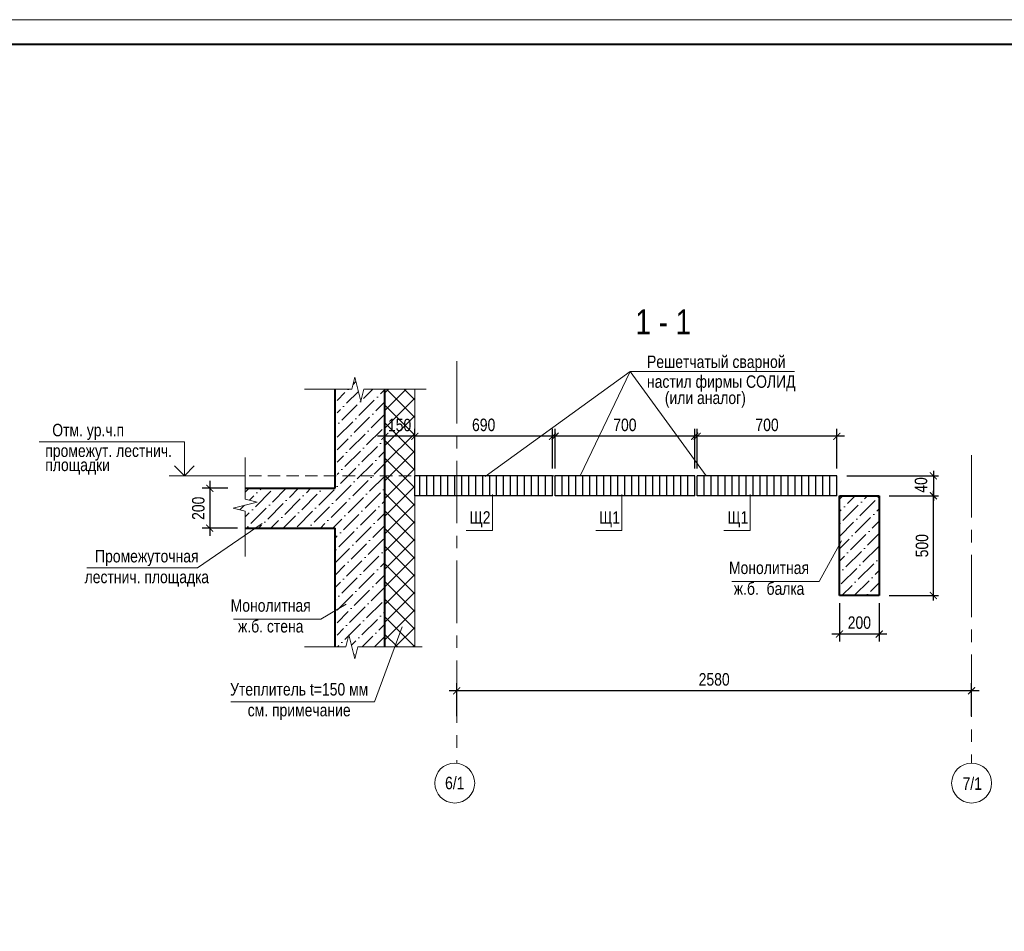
# Model space of a CAD drawing. Header units: inches. Extents: x -7419969 to -7359884, y 6235189 to 6276389.
# Tile 4 of 5: x -7400548 to -7380813, y 6258118 to 6276389. Entities that reach past the tile are written whole.
import ezdxf

# ---------------------------------------------------------------- set-up
doc = ezdxf.new("R2010")
doc.units = ezdxf.units.IN
doc.header["$LTSCALE"] = 1000
doc.header["$MEASUREMENT"] = 0
doc.linetypes.add('CENTER', pattern=[2, 1.25, -0.25, 0.25, -0.25])
doc.linetypes.add('HIDDEN', pattern=[0.375, 0.25, -0.125])
for name, color, linetype, lineweight in [('200_РАМКА', 7, 'Continuous', 15), ('400_ТЕКСТ', 7, 'Continuous', 20), ('МЕТАЛЛ', 5, 'Continuous', 40), ('СК-040-С(тены)', 12, 'Continuous', 40), ('СК-052-П-БАЛКИ', 1, 'HIDDEN', 30), ('СК-100-О(си)', 2, 'CENTER', 15), ('СК-110-О-РАЗМЕРЫ', 7, 'Continuous', 15), ('СК-200-Р(амка)', 7, 'Continuous', 40), ('СК-220-Р-РАМКА ТЕКСТ', 7, 'Continuous', 15), ('СК-300-Р(азмеры)', 7, 'Continuous', 20), ('СК-400-Т(екст)', 7, 'Continuous', 20), ('СК-600-Ш(триховка)', 250, 'Continuous', 13)]:
    doc.layers.add(name, color=color, linetype=linetype, lineweight=lineweight)
doc.styles.add('RUSS', font='arial.ttf', dxfattribs={"width": 0.8})
doc.dimstyles.new('25', dxfattribs={"dimtxt": 250, "dimasz": 140, "dimexe": 100, "dimexo": 200, "dimgap": 100, "dimtad": 1, "dimdec": 0, "dimlfac": 0.25, "dimdsep": 46, "dimtxsty": 'RUSS', "dimblk": 'ARCHTICK', "dimcen": 2.5, "dimdle": 100, "dimaunit": 1, "dimadec": 0, "dimazin": 0, "dimtfac": 1, "dimtdec": 0, "dimtmove": 2, "dimatfit": 3, "dimldrblk": 'ARCHTICK', "dimfxl": 1, "dimtolj": 1, "dimtzin": 0, "dimarcsym": 0})
doc.dimstyles.new('25_', dxfattribs={"dimtxt": 250, "dimasz": 140, "dimexe": 150, "dimexo": 150, "dimgap": 100, "dimtad": 1, "dimdec": 0, "dimlfac": 0.25, "dimzin": 0, "dimdsep": 46, "dimtxsty": 'RUSS', "dimblk": 'ARCHTICK', "dimblk1": 'ARCHTICK', "dimblk2": 'OBLIQUE', "dimcen": 100, "dimdle": 150, "dimclrd": 7, "dimclre": 7, "dimclrt": 7, "dimadec": 0, "dimazin": 0, "dimtfac": 1, "dimtdec": 0, "dimtofl": 0, "dimtmove": 2, "dimatfit": 3, "dimldrblk": 'ARCHTICK', "dimfxl": 1, "dimtolj": 1, "dimtzin": 0, "dimarcsym": 0})

# ---------------------------------------------------------------- blocks, each defined once
blk = doc.blocks.new('_ArchTick')
at = {"color": 0, "linetype": 'ByBlock', "const_width": 0.15}
blk.add_lwpolyline([(-0.5, -0.5), (0.5, 0.5)], dxfattribs=at)
blk = doc.blocks.new('*D20')
at = {"layer": 'Defpoints', "color": 0, "transparency": 16777216}
for p in [(-7396225, 6266997), (-7396739, 6266197), (-7396029, 6266197)]:
    blk.add_point(p, dxfattribs=at)
at = {"layer": 'СК-110-О-РАЗМЕРЫ', "color": 7, "lineweight": -2, "transparency": 16777216}
for p, q in [((-7396739, 6267147), (-7396739, 6266047)), ((-7396375, 6266997), (-7396889, 6266997)), ((-7396179, 6266197), (-7396889, 6266197))]:
    blk.add_line(p, q, dxfattribs=at)
at = {"layer": 'СК-110-О-РАЗМЕРЫ', "color": 7, "lineweight": -2, "transparency": 16777216, "xscale": 140, "yscale": 140, "zscale": 140}
for p, rotation in [((-7396739, 6266997), 90), ((-7396739, 6266197), 270)]:
    blk.add_blockref('_ArchTick', p, dxfattribs=dict(at, rotation=rotation))
at = {"layer": 'СК-110-О-РАЗМЕРЫ', "color": 7, "transparency": 16777216, "insert": (-7396967, 6266597), "char_height": 250, "attachment_point": 5, "rotation": 90, "style": 'RUSS'}
blk.add_mtext('\\A1;200', dxfattribs=at)
blk = doc.blocks.new('_Oblique')
at = {"color": 0, "linetype": 'ByBlock', "lineweight": -2}
blk.add_line((-0.5, -0.5), (0.5, 0.5), dxfattribs=at)
blk = doc.blocks.new('*D21')
at = {"layer": 'Defpoints', "color": 0, "transparency": 16777216}
for p in [(-7383318, 6266847), (-7382234, 6266847), (-7383318, 6264847)]:
    blk.add_point(p, dxfattribs=at)
at = {"layer": 'СК-110-О-РАЗМЕРЫ', "color": 0, "lineweight": -2, "transparency": 16777216}
for p, q in [((-7382234, 6264747), (-7382234, 6266947)), ((-7383118, 6266847), (-7382134, 6266847)), ((-7383118, 6264847), (-7382134, 6264847))]:
    blk.add_line(p, q, dxfattribs=at)
at = {"layer": 'СК-110-О-РАЗМЕРЫ', "color": 0, "lineweight": -2, "transparency": 16777216, "xscale": 140, "yscale": 140, "zscale": 140}
for p, rotation in [((-7382234, 6266847), 90), ((-7382234, 6264847), 270)]:
    blk.add_blockref('_ArchTick', p, dxfattribs=dict(at, rotation=rotation))
at = {"layer": 'СК-110-О-РАЗМЕРЫ', "color": 0, "transparency": 16777216, "insert": (-7382462, 6265847), "char_height": 250, "attachment_point": 5, "rotation": 90, "style": 'RUSS'}
blk.add_mtext('\\A1;500', dxfattribs=at)
blk = doc.blocks.new('*D22')
at = {"layer": 'Defpoints', "color": 0, "transparency": 16777216}
for p in [(-7386968, 6268039), (-7386968, 6267247), (-7384168, 6267247)]:
    blk.add_point(p, dxfattribs=at)
at = {"layer": 'СК-110-О-РАЗМЕРЫ', "color": 7, "lineweight": -2, "transparency": 16777216}
for p, q in [((-7386968, 6267397), (-7386968, 6268189)), ((-7384168, 6267397), (-7384168, 6268189)), ((-7384018, 6268039), (-7387118, 6268039))]:
    blk.add_line(p, q, dxfattribs=at)
at = {"layer": 'СК-110-О-РАЗМЕРЫ', "color": 7, "lineweight": -2, "transparency": 16777216, "xscale": 140, "yscale": 140, "zscale": 140, "rotation": 180}
blk.add_blockref('_ArchTick', (-7386968, 6268039), dxfattribs=at)
at = {"layer": 'СК-110-О-РАЗМЕРЫ', "color": 7, "lineweight": -2, "transparency": 16777216, "xscale": 140, "yscale": 140, "zscale": 140}
blk.add_blockref('_ArchTick', (-7384168, 6268039), dxfattribs=at)
at = {"layer": 'СК-110-О-РАЗМЕРЫ', "color": 7, "transparency": 16777216, "insert": (-7385568, 6268267), "char_height": 250, "attachment_point": 5, "style": 'RUSS'}
blk.add_mtext('\\A1;700', dxfattribs=at)
blk = doc.blocks.new('*D23')
at = {"layer": 'Defpoints', "color": 0, "transparency": 16777216}
for p in [(-7391788, 6262939), (-7391788, 6262279), (-7381468, 6262279)]:
    blk.add_point(p, dxfattribs=at)
at = {"layer": 'СК-110-О-РАЗМЕРЫ', "color": 7, "lineweight": -2, "transparency": 16777216}
for p, q in [((-7391788, 6262429), (-7391788, 6263089)), ((-7381468, 6262429), (-7381468, 6263089)), ((-7381318, 6262939), (-7391938, 6262939))]:
    blk.add_line(p, q, dxfattribs=at)
at = {"layer": 'СК-110-О-РАЗМЕРЫ', "color": 7, "lineweight": -2, "transparency": 16777216, "xscale": 140, "yscale": 140, "zscale": 140, "rotation": 180}
blk.add_blockref('_ArchTick', (-7391788, 6262939), dxfattribs=at)
at = {"layer": 'СК-110-О-РАЗМЕРЫ', "color": 7, "lineweight": -2, "transparency": 16777216, "xscale": 140, "yscale": 140, "zscale": 140}
blk.add_blockref('_ArchTick', (-7381468, 6262939), dxfattribs=at)
at = {"layer": 'СК-110-О-РАЗМЕРЫ', "color": 7, "transparency": 16777216, "insert": (-7386628, 6263166), "char_height": 250, "attachment_point": 5, "style": 'RUSS'}
blk.add_mtext('\\A1;2580', dxfattribs=at)
blk = doc.blocks.new('*D24')
at = {"layer": 'Defpoints', "color": 0, "transparency": 16777216}
for p in [(-7384118, 6264847), (-7383318, 6264847), (-7384118, 6264076)]:
    blk.add_point(p, dxfattribs=at)
at = {"layer": 'СК-110-О-РАЗМЕРЫ', "color": 7, "lineweight": -2, "transparency": 16777216}
for p, q in [((-7384118, 6264697), (-7384118, 6263926)), ((-7383318, 6264697), (-7383318, 6263926)), ((-7383168, 6264076), (-7384268, 6264076))]:
    blk.add_line(p, q, dxfattribs=at)
at = {"layer": 'СК-110-О-РАЗМЕРЫ', "color": 7, "lineweight": -2, "transparency": 16777216, "xscale": 140, "yscale": 140, "zscale": 140, "rotation": 180}
blk.add_blockref('_ArchTick', (-7384118, 6264076), dxfattribs=at)
at = {"layer": 'СК-110-О-РАЗМЕРЫ', "color": 7, "lineweight": -2, "transparency": 16777216, "xscale": 140, "yscale": 140, "zscale": 140}
blk.add_blockref('_ArchTick', (-7383318, 6264076), dxfattribs=at)
at = {"layer": 'СК-110-О-РАЗМЕРЫ', "color": 7, "transparency": 16777216, "insert": (-7383718, 6264304), "char_height": 250, "attachment_point": 5, "style": 'RUSS'}
blk.add_mtext('\\A1;200', dxfattribs=at)
blk = doc.blocks.new('*D25')
at = {"layer": 'Defpoints', "color": 0, "transparency": 16777216}
for p in [(-7389818, 6268039), (-7389818, 6267247), (-7387018, 6267247)]:
    blk.add_point(p, dxfattribs=at)
at = {"layer": 'СК-110-О-РАЗМЕРЫ', "color": 7, "lineweight": -2, "transparency": 16777216}
for p, q in [((-7389818, 6267397), (-7389818, 6268189)), ((-7387018, 6267397), (-7387018, 6268189)), ((-7386868, 6268039), (-7389968, 6268039))]:
    blk.add_line(p, q, dxfattribs=at)
at = {"layer": 'СК-110-О-РАЗМЕРЫ', "color": 7, "lineweight": -2, "transparency": 16777216, "xscale": 140, "yscale": 140, "zscale": 140, "rotation": 180}
blk.add_blockref('_ArchTick', (-7389818, 6268039), dxfattribs=at)
at = {"layer": 'СК-110-О-РАЗМЕРЫ', "color": 7, "lineweight": -2, "transparency": 16777216, "xscale": 140, "yscale": 140, "zscale": 140}
blk.add_blockref('_ArchTick', (-7387018, 6268039), dxfattribs=at)
at = {"layer": 'СК-110-О-РАЗМЕРЫ', "color": 7, "transparency": 16777216, "insert": (-7388418, 6268267), "char_height": 250, "attachment_point": 5, "style": 'RUSS'}
blk.add_mtext('\\A1;700', dxfattribs=at)
blk = doc.blocks.new('*D26')
at = {"layer": 'Defpoints', "color": 0, "transparency": 16777216}
for p in [(-7384168, 6267247), (-7383277, 6266847), (-7382234, 6266847)]:
    blk.add_point(p, dxfattribs=at)
at = {"layer": 'СК-110-О-РАЗМЕРЫ', "color": 0, "lineweight": -2, "transparency": 16777216}
for p, q in [((-7382234, 6267347), (-7382234, 6266747)), ((-7383968, 6267247), (-7382134, 6267247)), ((-7383077, 6266847), (-7382134, 6266847))]:
    blk.add_line(p, q, dxfattribs=at)
at = {"layer": 'СК-110-О-РАЗМЕРЫ', "color": 0, "lineweight": -2, "transparency": 16777216, "xscale": 140, "yscale": 140, "zscale": 140}
for p, rotation in [((-7382234, 6267247), 90), ((-7382234, 6266847), 270)]:
    blk.add_blockref('_ArchTick', p, dxfattribs=dict(at, rotation=rotation))
at = {"layer": 'СК-110-О-РАЗМЕРЫ', "color": 0, "transparency": 16777216, "insert": (-7382482, 6267064), "char_height": 250, "attachment_point": 5, "rotation": 90, "style": 'RUSS'}
blk.add_mtext('\\A1;40', dxfattribs=at)
blk = doc.blocks.new('*D50')
at = {"layer": 'Defpoints', "color": 0, "transparency": 16777216}
for p in [(-7392628, 6268039), (-7392628, 6267247), (-7389868, 6267247)]:
    blk.add_point(p, dxfattribs=at)
at = {"layer": 'СК-110-О-РАЗМЕРЫ', "color": 7, "lineweight": -2, "transparency": 16777216}
for p, q in [((-7392628, 6267397), (-7392628, 6268189)), ((-7389868, 6267397), (-7389868, 6268189)), ((-7389718, 6268039), (-7392778, 6268039))]:
    blk.add_line(p, q, dxfattribs=at)
at = {"layer": 'СК-110-О-РАЗМЕРЫ', "color": 7, "lineweight": -2, "transparency": 16777216, "xscale": 140, "yscale": 140, "zscale": 140, "rotation": 180}
blk.add_blockref('_ArchTick', (-7392628, 6268039), dxfattribs=at)
at = {"layer": 'СК-110-О-РАЗМЕРЫ', "color": 7, "lineweight": -2, "transparency": 16777216, "xscale": 140, "yscale": 140, "zscale": 140}
blk.add_blockref('_ArchTick', (-7389868, 6268039), dxfattribs=at)
at = {"layer": 'СК-110-О-РАЗМЕРЫ', "color": 7, "transparency": 16777216, "insert": (-7391248, 6268267), "char_height": 250, "attachment_point": 5, "style": 'RUSS'}
blk.add_mtext('\\A1;690', dxfattribs=at)
blk = doc.blocks.new('*D51')
at = {"layer": 'Defpoints', "color": 0, "transparency": 16777216}
for p in [(-7393228, 6268039), (-7393228, 6267247), (-7392628, 6267247)]:
    blk.add_point(p, dxfattribs=at)
at = {"layer": 'СК-110-О-РАЗМЕРЫ', "color": 7, "lineweight": -2, "transparency": 16777216}
for p, q in [((-7393228, 6267397), (-7393228, 6268189)), ((-7392628, 6267397), (-7392628, 6268189)), ((-7392478, 6268039), (-7393378, 6268039))]:
    blk.add_line(p, q, dxfattribs=at)
at = {"layer": 'СК-110-О-РАЗМЕРЫ', "color": 7, "lineweight": -2, "transparency": 16777216, "xscale": 140, "yscale": 140, "zscale": 140, "rotation": 180}
blk.add_blockref('_ArchTick', (-7393228, 6268039), dxfattribs=at)
at = {"layer": 'СК-110-О-РАЗМЕРЫ', "color": 7, "lineweight": -2, "transparency": 16777216, "xscale": 140, "yscale": 140, "zscale": 140}
blk.add_blockref('_ArchTick', (-7392628, 6268039), dxfattribs=at)
at = {"layer": 'СК-110-О-РАЗМЕРЫ', "color": 7, "transparency": 16777216, "insert": (-7392934, 6268264), "char_height": 250, "attachment_point": 5, "style": 'RUSS'}
blk.add_mtext('\\A1;150', dxfattribs=at)

msp = doc.modelspace()

# ---------------------------------------------------------------- hatches: boundary and pattern name
at = {"layer": 'СК-110-О-РАЗМЕРЫ'}
h = msp.add_hatch(dxfattribs=at)
h.set_pattern_fill('ANSI36', color=256, scale=1400)
h.set_pattern_definition([(45, (-174048.34, -1886.06), (92.807765, 340.2951384), [437.5, -87.5, 0, -87.5])])
h.paths.add_polyline_path([(-7394187.9, 6267247.3), (-7394227.9, 6267247.3), (-7394227.9, 6266997.3), (-7396028.6, 6266997.3), (-7396028.6, 6266780.4), (-7395788.6, 6266720.4), (-7396268.6, 6266600.4), (-7396028.6, 6266540.4), (-7396028.6, 6266197.3), (-7394227.9, 6266197.3), (-7394227.9, 6264542.8), (-7394187.9, 6264566.4)])
h.paths.add_polyline_path([(-7393227.9, 6267247.3), (-7394187.9, 6267247.3), (-7394187.9, 6264566.4), (-7394187.9, 6263818.5), (-7394008.1, 6263818.5), (-7393948.1, 6264058.5), (-7393828.1, 6263578.5), (-7393768.1, 6263818.5), (-7393227.9, 6263818.5)])
h.paths.add_polyline_path([(-7393227.9, 6268984), (-7393650.7, 6268984), (-7393710.7, 6268744), (-7393830.7, 6269224), (-7393890.7, 6268984), (-7394187.9, 6268984), (-7394187.9, 6267247.3), (-7393227.9, 6267247.3)])
at = {"layer": 'СК-110-О-РАЗМЕРЫ', "lineweight": 20}
h = msp.add_hatch(dxfattribs=at)
h.set_pattern_fill('ANSI37', color=8, scale=2000)
h.set_pattern_definition([(45, (-7233899.58, 6258889.15), (-176.7767, 176.7767), []), (135, (-7233899.58, 6258889.15), (-176.7767, -176.7767), [])])
h.paths.add_polyline_path([(-7392627.9, 6268984), (-7393227.9, 6268984), (-7393227.9, 6267247.3), (-7392627.9, 6267247.3)])
h.paths.add_polyline_path([(-7392627.9, 6267247.3), (-7393227.9, 6267247.3), (-7393227.9, 6263818.5), (-7392627.9, 6263818.5)])
at = {"layer": 'СК-110-О-РАЗМЕРЫ'}
h = msp.add_hatch(dxfattribs=at)
h.set_pattern_fill('ANSI36', color=256, scale=1400)
h.set_pattern_definition([(45, (-171648.34, -1886.06), (92.807765, 340.2951384), [437.5, -87.5, 0, -87.5])])
h.paths.add_polyline_path([(-7383317.9, 6266847.3), (-7384117.9, 6266847.3), (-7384117.9, 6264847.3), (-7383317.9, 6264847.3)])

# ---------------------------------------------------------------- linework, layer by layer
at = {"layer": '200_РАМКА'}
msp.add_lwpolyline([(-7419969, 6235189.4), (-7361069, 6235189.4), (-7361069, 6276389.4), (-7419969, 6276389.4)], close=True, dxfattribs=at)
at = {"layer": '400_ТЕКСТ', "linetype": 'Continuous'}
for p, q in [((-7397247.9, 6267931.1), (-7400156.3, 6267931.1)), ((-7397247.9, 6267247.3), (-7397247.9, 6267931.1)), ((-7397247.9, 6267247.3), (-7397447.9, 6267447.3)), ((-7397247.9, 6267247.3), (-7397047.9, 6267447.3))]:
    msp.add_line(p, q, dxfattribs=at)
at = {"layer": '400_ТЕКСТ'}
msp.add_line((-7396028.6, 6267247.3), (-7397552.5, 6267247.3), dxfattribs=at)
at = {"layer": 'МЕТАЛЛ', "lineweight": 30}
for p, q in [((-7393227.9, 6266847.3), (-7393227.9, 6267247.3)), ((-7392627.9, 6266847.3), (-7392627.9, 6267247.3)), ((-7389867.9, 6267247.3), (-7392627.9, 6267247.3)), ((-7392527.9, 6266847.3), (-7392527.9, 6267247.3)), ((-7392387.9, 6266847.3), (-7392387.9, 6267247.3)), ((-7392247.9, 6266847.3), (-7392247.9, 6267247.3)), ((-7392107.9, 6266847.3), (-7392107.9, 6267247.3)), ((-7391967.9, 6266847.3), (-7391967.9, 6267247.3)), ((-7391827.9, 6266847.3), (-7391827.9, 6267247.3)), ((-7391687.9, 6266847.3), (-7391687.9, 6267247.3)), ((-7391547.9, 6266847.3), (-7391547.9, 6267247.3)), ((-7391407.9, 6266847.3), (-7391407.9, 6267247.3)), ((-7391267.9, 6266847.3), (-7391267.9, 6267247.3)), ((-7391127.9, 6266847.3), (-7391127.9, 6267247.3)), ((-7390987.9, 6266847.3), (-7390987.9, 6267247.3)), ((-7390847.9, 6266847.3), (-7390847.9, 6267247.3)), ((-7390707.9, 6266847.3), (-7390707.9, 6267247.3)), ((-7390567.9, 6266847.3), (-7390567.9, 6267247.3)), ((-7390427.9, 6266847.3), (-7390427.9, 6267247.3)), ((-7390287.9, 6266847.3), (-7390287.9, 6267247.3)), ((-7390147.9, 6266847.3), (-7390147.9, 6267247.3)), ((-7390007.9, 6266847.3), (-7390007.9, 6267247.3)), ((-7389867.9, 6266847.3), (-7389867.9, 6267247.3)), ((-7389817.9, 6266847.3), (-7389817.9, 6267247.3)), ((-7387017.9, 6267247.3), (-7389817.9, 6267247.3)), ((-7389677.9, 6266847.3), (-7389677.9, 6267247.3)), ((-7389537.9, 6266847.3), (-7389537.9, 6267247.3)), ((-7389397.9, 6266847.3), (-7389397.9, 6267247.3)), ((-7389257.9, 6266847.3), (-7389257.9, 6267247.3)), ((-7389117.9, 6266847.3), (-7389117.9, 6267247.3)), ((-7388977.9, 6266847.3), (-7388977.9, 6267247.3)), ((-7388837.9, 6266847.3), (-7388837.9, 6267247.3)), ((-7388697.9, 6266847.3), (-7388697.9, 6267247.3)), ((-7388557.9, 6266847.3), (-7388557.9, 6267247.3)), ((-7388417.9, 6266847.3), (-7388417.9, 6267247.3)), ((-7388277.9, 6266847.3), (-7388277.9, 6267247.3)), ((-7388137.9, 6266847.3), (-7388137.9, 6267247.3)), ((-7387997.9, 6266847.3), (-7387997.9, 6267247.3)), ((-7387857.9, 6266847.3), (-7387857.9, 6267247.3)), ((-7387717.9, 6266847.3), (-7387717.9, 6267247.3)), ((-7387577.9, 6266847.3), (-7387577.9, 6267247.3)), ((-7387437.9, 6266847.3), (-7387437.9, 6267247.3)), ((-7387297.9, 6266847.3), (-7387297.9, 6267247.3)), ((-7387157.9, 6266847.3), (-7387157.9, 6267247.3)), ((-7387017.9, 6266847.3), (-7387017.9, 6267247.3)), ((-7386967.9, 6266847.3), (-7386967.9, 6267247.3)), ((-7384167.9, 6267247.3), (-7386967.9, 6267247.3)), ((-7386827.9, 6266847.3), (-7386827.9, 6267247.3)), ((-7386687.9, 6266847.3), (-7386687.9, 6267247.3)), ((-7386547.9, 6266847.3), (-7386547.9, 6267247.3)), ((-7386407.9, 6266847.3), (-7386407.9, 6267247.3)), ((-7386267.9, 6266847.3), (-7386267.9, 6267247.3)), ((-7386127.9, 6266847.3), (-7386127.9, 6267247.3)), ((-7385987.9, 6266847.3), (-7385987.9, 6267247.3)), ((-7385847.9, 6266847.3), (-7385847.9, 6267247.3)), ((-7385707.9, 6266847.3), (-7385707.9, 6267247.3)), ((-7385567.9, 6266847.3), (-7385567.9, 6267247.3)), ((-7385427.9, 6266847.3), (-7385427.9, 6267247.3)), ((-7385287.9, 6266847.3), (-7385287.9, 6267247.3)), ((-7385147.9, 6266847.3), (-7385147.9, 6267247.3)), ((-7385007.9, 6266847.3), (-7385007.9, 6267247.3)), ((-7384867.9, 6266847.3), (-7384867.9, 6267247.3)), ((-7384727.9, 6266847.3), (-7384727.9, 6267247.3)), ((-7384587.9, 6266847.3), (-7384587.9, 6267247.3)), ((-7384447.9, 6266847.3), (-7384447.9, 6267247.3)), ((-7384307.9, 6266847.3), (-7384307.9, 6267247.3)), ((-7384167.9, 6266847.3), (-7384167.9, 6267247.3)), ((-7389867.9, 6266847.3), (-7392627.9, 6266847.3)), ((-7387017.9, 6266847.3), (-7389817.9, 6266847.3)), ((-7384167.9, 6266847.3), (-7386967.9, 6266847.3))]:
    msp.add_line(p, q, dxfattribs=at)
at = {"layer": 'СК-040-С(тены)'}
for p, q in [((-7394227.9, 6266997.3), (-7394227.9, 6268984)), ((-7393227.9, 6263818.5), (-7393227.9, 6268984)), ((-7396028.6, 6266997.3), (-7394227.9, 6266997.3)), ((-7396028.6, 6266197.3), (-7394227.9, 6266197.3)), ((-7394227.9, 6263818.5), (-7394227.9, 6266197.3))]:
    msp.add_line(p, q, dxfattribs=at)
at = {"layer": 'СК-052-П-БАЛКИ', "linetype": 'Continuous', "lineweight": 40}
for p, q in [((-7384117.9, 6266847.3), (-7383317.9, 6266847.3)), ((-7384117.9, 6264847.3), (-7384117.9, 6266847.3)), ((-7383317.9, 6266847.3), (-7383317.9, 6264847.3)), ((-7383317.9, 6264847.3), (-7384117.9, 6264847.3))]:
    msp.add_line(p, q, dxfattribs=at)
at = {"layer": 'СК-100-О(си)', "linetype": 'CENTER'}
for p, q in [((-7391787.9, 6269547.2), (-7391787.9, 6261488.5)), ((-7381467.9, 6267664.2), (-7381467.9, 6261488.5))]:
    msp.add_line(p, q, dxfattribs=at)
at = {"layer": 'СК-100-О(си)', "linetype": 'Continuous'}
for centre in [(-7391827.9, 6261088.5), (-7381467.9, 6261088.5)]:
    msp.add_circle(centre, 400, dxfattribs=at)
at = {"layer": 'СК-110-О-РАЗМЕРЫ'}
for p, q in [((-7388309.4, 6269337), (-7391218.5, 6267233)), ((-7388309.4, 6269337), (-7389316, 6267248.8)), ((-7388309.4, 6269337), (-7386790.8, 6267248.9)), ((-7392627.9, 6268984), (-7392627.9, 6263818.5)), ((-7391073.3, 6266149), (-7391073.3, 6266871.1)), ((-7388476.1, 6266149), (-7388476.1, 6266871.1)), ((-7385906.3, 6266149), (-7385906.3, 6266871.1)), ((-7396986.4, 6265406.5), (-7395684.9, 6266292.5)), ((-7384524.9, 6265129.6), (-7384073.4, 6265943.5)), ((-7394512.5, 6264374.5), (-7394006.8, 6264673.4)), ((-7393439.4, 6262715.4), (-7392879.8, 6264219))]:
    msp.add_line(p, q, dxfattribs=at)
at = {"layer": 'СК-110-О-РАЗМЕРЫ', "linetype": 'HIDDEN'}
msp.add_line((-7395951.7, 6267247.3), (-7389830.3, 6267247.3), dxfattribs=at)
at = {"layer": 'СК-200-Р(амка)'}
msp.add_lwpolyline([(-7417969, 6235689.4), (-7361569, 6235689.4), (-7361569, 6275889.4), (-7417969, 6275889.4)], close=True, dxfattribs=at)
at = {"layer": 'СК-220-Р-РАМКА ТЕКСТ'}
for p, q in [((-7388309.4, 6269337), (-7385015.3, 6269337)), ((-7399201.1, 6265406.5), (-7396986.4, 6265406.5)), ((-7386277.1, 6265129.6), (-7384524.9, 6265129.6)), ((-7396264.6, 6264374.5), (-7394512.5, 6264374.5)), ((-7396314.6, 6262715.4), (-7393439.4, 6262715.4))]:
    msp.add_line(p, q, dxfattribs=at)
at = {"layer": 'СК-300-Р(азмеры)'}
for p, q in [((-7391073.3, 6266149), (-7391599.1, 6266149)), ((-7388476.1, 6266149), (-7389001.9, 6266149)), ((-7385906.3, 6266149), (-7386432.1, 6266149))]:
    msp.add_line(p, q, dxfattribs=at)
at = {"layer": 'СК-600-Ш(триховка)', "linetype": 'ByBlock'}
for points in [[(-7394841, 6268984), (-7393890.7, 6268984), (-7393830.7, 6269224), (-7393710.7, 6268744), (-7393650.7, 6268984), (-7392401.1, 6268984)], [(-7396028.6, 6267613.4), (-7396028.6, 6266780.4), (-7395788.6, 6266720.4), (-7396268.6, 6266600.4), (-7396028.6, 6266540.4), (-7396028.6, 6265630.4)], [(-7394841, 6263818.5), (-7394008.1, 6263818.5), (-7393948.1, 6264058.5), (-7393828.1, 6263578.5), (-7393768.1, 6263818.5), (-7392482, 6263818.5)]]:
    msp.add_lwpolyline(points, dxfattribs=at)

# ---------------------------------------------------------------- texts
at = {"layer": '400_ТЕКСТ', "style": 'RUSS', "width": 0.8}
for s, p in [('Отм. ур.ч.п', (-7399895, 6268039.3)), ('промежут. лестнич. ', (-7400034.7, 6267625.6)), ('площадки', (-7400034.7, 6267341.6))]:
    msp.add_text(s, height=250, dxfattribs=at).set_placement(p)
at = {"layer": 'СК-220-Р-РАМКА ТЕКСТ', "style": 'RUSS', "width": 0.8}
for s, p in [('Щ2', (-7391528.7, 6266287.9)), ('Щ1', (-7388931.5, 6266287.9)), ('Щ1', (-7386361.7, 6266287.9))]:
    msp.add_text(s, height=250, rotation=360, dxfattribs=at).set_placement(p)
at = {"layer": 'СК-220-Р-РАМКА ТЕКСТ', "attachment_point": 5, "rotation": 360, "style": 'RUSS'}
for s, insert, char_height, width in [('1 - 1', (-7387647.7, 6270331.9), 500, 31067.545), ('Решетчатый сварной ', (-7386585.8, 6269495.9), 250, 15533.773), (' настил фирмы СОЛИД', (-7386525, 6269098.7), 250, 15533.773), (' (или аналог)', (-7386843.7, 6268773.4), 250, 15533.773), ('Промежуточная\\Pлестнич. площадка', (-7398000.1, 6265392.6), 250, 15533.773), ('Монолитная\\Pж.б.  балка', (-7385528.9, 6265193.8), 250, 15533.773), ('Монолитная\\Pж.б. стена', (-7395516.5, 6264438.7), 250, 15533.773), ('Утеплитель t=150 мм\\Pсм. примечание', (-7394946.2, 6262722.2), 250, 15533.773)]:
    msp.add_mtext(s, dxfattribs=dict(at, insert=insert, char_height=char_height, width=width))
at = {"layer": 'СК-400-Т(екст)', "style": 'RUSS', "width": 0.8}
for s, p in [('6/1', (-7392022, 6260965.4)), ('7/1', (-7381650, 6260953.4))]:
    msp.add_text(s, height=250, dxfattribs=at).set_placement(p)

# ---------------------------------------------------------------- dimensions: what is measured, and where the dimension line sits
at = {"layer": 'СК-110-О-РАЗМЕРЫ'}
dim = msp.add_linear_dim(base=(-7393227.9, 6268039.2), p1=(-7392627.9, 6267247.3), p2=(-7393227.9, 6267247.3), dimstyle='25_', dxfattribs=at)
dim.commit()
dim.dimension.update_dxf_attribs({"geometry": '*D51', "text_midpoint": (-7392934.1, 6268264), "dimtype": 160})
for base, p1, p2, picture, middle in [((-7392627.9, 6268039.2), (-7389867.9, 6267247.3), (-7392627.9, 6267247.3), '*D50', (-7391247.9, 6268266.9)), ((-7389817.9, 6268039.2), (-7387017.9, 6267247.3), (-7389817.9, 6267247.3), '*D25', (-7388417.9, 6268266.9)), ((-7386967.9, 6268039.2), (-7384167.9, 6267247.3), (-7386967.9, 6267247.3), '*D22', (-7385567.9, 6268266.9)), ((-7384117.9, 6264076.5), (-7383317.9, 6264847.3), (-7384117.9, 6264847.3), '*D24', (-7383717.9, 6264304.1)), ((-7391787.9, 6262938.5), (-7381467.9, 6262278.7), (-7391787.9, 6262278.7), '*D23', (-7386627.9, 6263166.2))]:
    dim = msp.add_linear_dim(base=base, p1=p1, p2=p2, dimstyle='25_', dxfattribs=at)
    dim.commit()
    dim.dimension.update_dxf_attribs({"geometry": picture, "text_midpoint": middle})
dim = msp.add_linear_dim(base=(-7382234, 6266847.3), p1=(-7384167.9, 6267247.3), p2=(-7383277.3, 6266847.3), angle=90, text='40', dimstyle='25', dxfattribs=at)
dim.commit()
dim.dimension.update_dxf_attribs({"geometry": '*D26', "text_midpoint": (-7382482.2, 6267064.4), "dimtype": 160})
for base, p1, p2, dimstyle, picture, middle in [((-7396739.2, 6266197.3), (-7396225, 6266997.3), (-7396028.6, 6266197.3), '25_', '*D20', (-7396966.9, 6266597.3)), ((-7382234, 6266847.3), (-7383317.9, 6264847.3), (-7383317.9, 6266847.3), '25', '*D21', (-7382461.6, 6265847.3))]:
    dim = msp.add_linear_dim(base=base, p1=p1, p2=p2, angle=90, dimstyle=dimstyle, dxfattribs=at)
    dim.commit()
    dim.dimension.update_dxf_attribs({"geometry": picture, "text_midpoint": middle})

doc.saveas('drawing.dxf')
